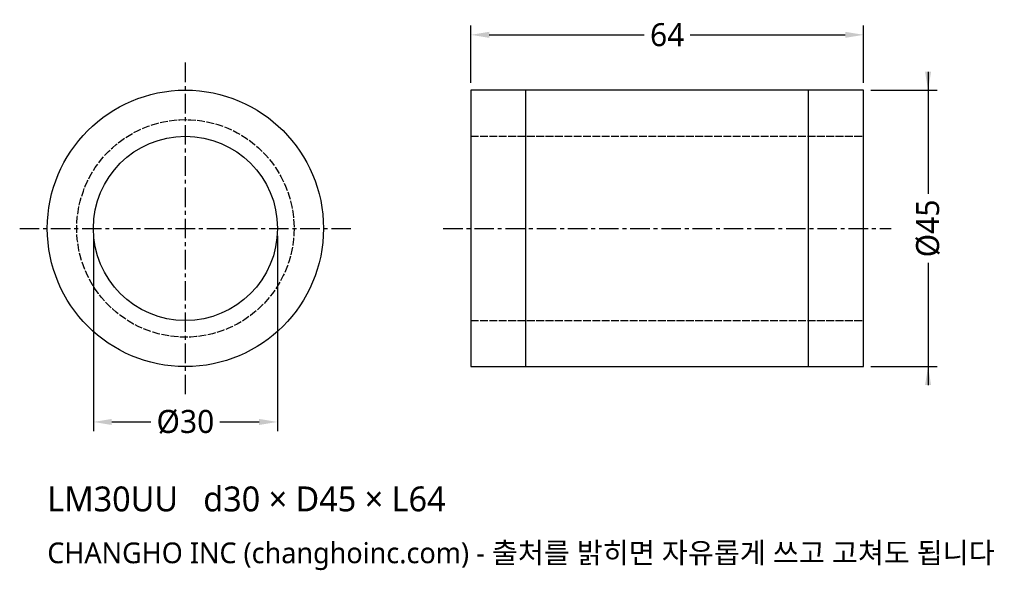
# Model space of a CAD drawing. Header units: millimetres. Extents: x -27 to 133, y -56 to 34.
import ezdxf

# ---------------------------------------------------------------- set-up
doc = ezdxf.new("R2010")
doc.units = ezdxf.units.MM
doc.linetypes.add('CENTER', pattern=[5.08, 3.175, -0.635, 0.635, -0.635])
doc.linetypes.add('DASHED', pattern=[1.524, 1.27, -0.254])
for name, color, linetype in [('문자', 7, 'CONTINUOUS'), ('숨은선', 3, 'DASHED'), ('외형선', 7, 'CONTINUOUS'), ('중심선', 1, 'CENTER'), ('치수', 4, 'CONTINUOUS')]:
    doc.layers.add(name, color=color, linetype=linetype)
doc.styles.add('CH_KOR', font='malgun.ttf')
doc.dimstyles.new('CH_DIM', dxfattribs={"dimtxt": 2.5, "dimasz": 2, "dimexe": 1, "dimexo": 0.8, "dimgap": 0.8, "dimtad": 1, "dimdec": 1, "dimdsep": 46, "dimtxsty": 'CH_KOR', "dimcen": 2.5, "dimclrd": 4, "dimclre": 4, "dimclrt": 4, "dimazin": 3, "dimtfac": 1, "dimtmove": 0, "dimatfit": 3})

# ---------------------------------------------------------------- blocks, each defined once
blk = doc.blocks.new('_CLOSEDFILLED')
at = {"color": 0, "linetype": 'BYBLOCK'}
blk.add_solid([(-1, 0.164), (0, 0), (-1, -0.164)], dxfattribs=at)
blk = doc.blocks.new('*D1')
at = {"color": 4}
for p, q in [((121, 25.5), (121, 5.625)), ((111.7, 22.5), (122.5, 22.5)), ((121, -5.625), (121, -25.5)), ((111.7, -22.5), (122.5, -22.5))]:
    blk.add_line(p, q, dxfattribs=at)
at = {"layer": 'Defpoints'}
for p in [(110.5, 22.5), (121, 22.5), (110.5, -22.5)]:
    blk.add_point(p, dxfattribs=at)
at = {"layer": '치수', "color": 4, "xscale": 3, "yscale": 3}
for p, rotation in [((121, 22.5), 270), ((121, -22.5), 90)]:
    blk.add_blockref('_CLOSEDFILLED', p, dxfattribs=dict(at, rotation=rotation))
at = {"layer": '치수', "color": 4, "insert": (121, 0), "char_height": 3.75, "attachment_point": 5, "rotation": 90, "style": 'CH_KOR'}
blk.add_mtext('Ø45', dxfattribs=at)
blk = doc.blocks.new('*D2')
at = {"color": 4}
for p, q in [((-15, -1.2), (-15, -33)), ((15, -1.2), (15, -33)), ((-12, -31.5), (-5.625, -31.5)), ((5.625, -31.5), (12, -31.5))]:
    blk.add_line(p, q, dxfattribs=at)
at = {"layer": 'Defpoints'}
for p in [(-15, 0), (15, 0), (-15, -31.5)]:
    blk.add_point(p, dxfattribs=at)
at = {"layer": '치수', "color": 4, "xscale": 3, "yscale": 3, "rotation": 180}
blk.add_blockref('_CLOSEDFILLED', (-15, -31.5), dxfattribs=at)
at = {"layer": '치수', "color": 4, "xscale": 3, "yscale": 3}
blk.add_blockref('_CLOSEDFILLED', (15, -31.5), dxfattribs=at)
at = {"layer": '치수', "color": 4, "insert": (0, -31.5), "char_height": 3.75, "attachment_point": 5, "style": 'CH_KOR'}
blk.add_mtext('Ø30', dxfattribs=at)
blk = doc.blocks.new('*D3')
at = {"color": 4}
for p, q in [((46.5, 23.7), (46.5, 33)), ((110.5, 23.7), (110.5, 33)), ((49.5, 31.5), (74.75, 31.5)), ((82.25, 31.5), (107.5, 31.5))]:
    blk.add_line(p, q, dxfattribs=at)
at = {"layer": 'Defpoints'}
for p in [(46.5, 31.5), (46.5, 22.5), (110.5, 22.5)]:
    blk.add_point(p, dxfattribs=at)
at = {"layer": '치수', "color": 4, "xscale": 3, "yscale": 3, "rotation": 180}
blk.add_blockref('_CLOSEDFILLED', (46.5, 31.5), dxfattribs=at)
at = {"layer": '치수', "color": 4, "xscale": 3, "yscale": 3}
blk.add_blockref('_CLOSEDFILLED', (110.5, 31.5), dxfattribs=at)
at = {"layer": '치수', "color": 4, "insert": (78.5, 31.5), "char_height": 3.75, "attachment_point": 5, "style": 'CH_KOR'}
blk.add_mtext('64', dxfattribs=at)

msp = doc.modelspace()

# ---------------------------------------------------------------- linework, layer by layer
at = {"layer": '숨은선'}
for p, q in [((46.5, 15), (110.5, 15)), ((46.5, -15), (110.5, -15))]:
    msp.add_line(p, q, dxfattribs=at)
msp.add_circle((0, 0), 17.7, dxfattribs=at)
at = {"layer": '외형선'}
for p, q in [((55.46, -22.5), (55.46, 22.5)), ((101.54, -22.5), (101.54, 22.5))]:
    msp.add_line(p, q, dxfattribs=at)
msp.add_lwpolyline([(46.5, -22.5), (110.5, -22.5), (110.5, 22.5), (46.5, 22.5)], close=True, dxfattribs=at)
for radius in [22.5, 15]:
    msp.add_circle((0, 0), radius, dxfattribs=at)
at = {"layer": '중심선'}
for p, q in [((0, -27), (0, 27)), ((-27, 0), (27, 0)), ((42, 0), (115, 0))]:
    msp.add_line(p, q, dxfattribs=at)

# ---------------------------------------------------------------- texts
at = {"layer": '문자', "style": 'CH_KOR'}
for s, height, p in [('LM30UU   d30 × D45 × L64', 4.05, (-22.5, -46.05)), ('CHANGHO INC (changhoinc.com) - 출처를 밝히면 자유롭게 쓰고 고쳐도 됩니다', 3.375, (-22.5, -54.49))]:
    msp.add_text(s, height=height, dxfattribs=at).set_placement(p)

# ---------------------------------------------------------------- dimensions: what is measured, and where the dimension line sits
at = {"layer": '치수'}
dim = msp.add_linear_dim(base=(46.5, 31.5), p1=(46.5, 22.5), p2=(110.5, 22.5), dimstyle='CH_DIM', override={"dimscale": 1.5}, dxfattribs=at)
dim.commit()
dim.dimension.update_dxf_attribs({"geometry": '*D3', "text_midpoint": (78.5, 31.5)})
dim = msp.add_linear_dim(base=(121, 22.5), p1=(110.5, 22.5), p2=(110.5, -22.5), angle=90, text='Ø45', dimstyle='CH_DIM', override={"dimscale": 1.5}, dxfattribs=at)
dim.commit()
dim.dimension.update_dxf_attribs({"geometry": '*D1', "text_midpoint": (121, 0)})
dim = msp.add_linear_dim(base=(-15, -31.5), p1=(-15, 0), p2=(15, 0), text='Ø30', dimstyle='CH_DIM', override={"dimscale": 1.5}, dxfattribs=at)
dim.commit()
dim.dimension.update_dxf_attribs({"geometry": '*D2', "text_midpoint": (0, -31.5)})

doc.saveas('drawing.dxf')
